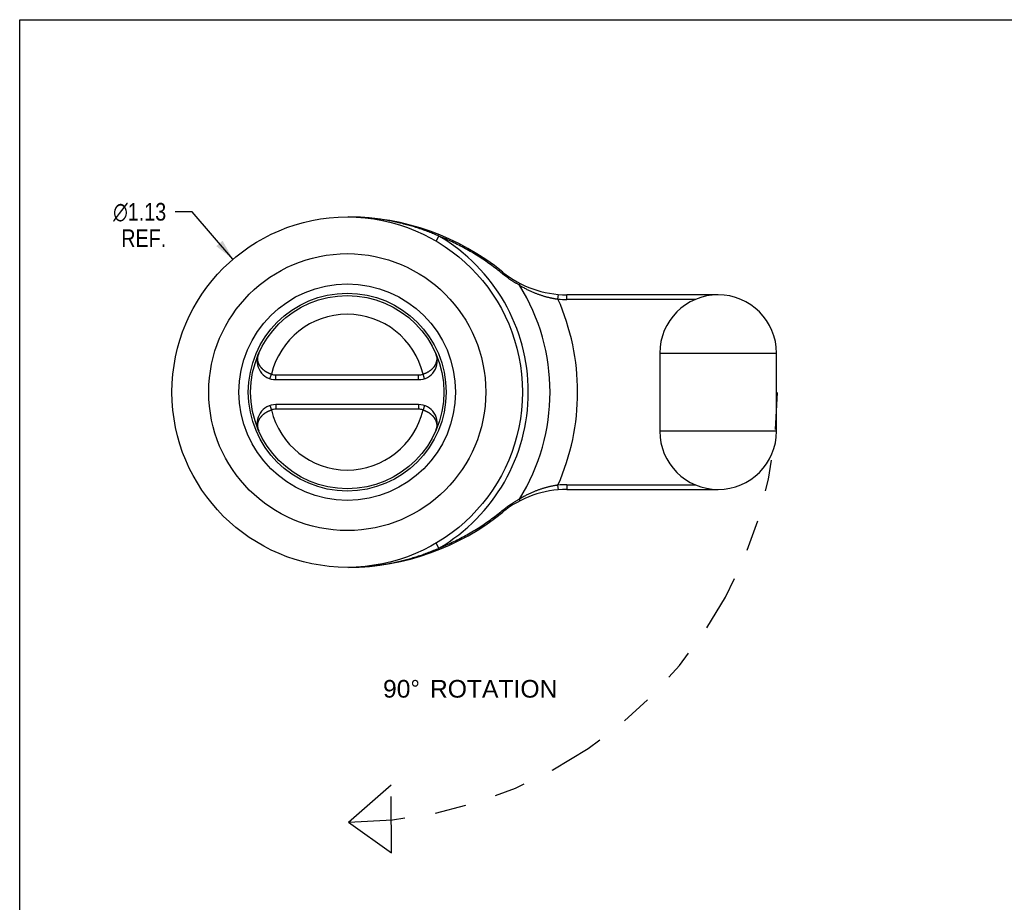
# Model space of a CAD drawing. Header units: inches. Extents: x 0 to 7.33, y 0 to 5.67.
# Tile 2 of 10: x 0 to 3.16, y 2.83 to 5.67. Entities that reach past the tile are written whole.
import ezdxf

# ---------------------------------------------------------------- set-up
doc = ezdxf.new("R2010")
doc.units = ezdxf.units.IN
doc.header["$LTSCALE"] = 0.403333
doc.header["$MEASUREMENT"] = 0
doc.linetypes.add('PHANTOM', pattern=[0.8, 0.45, -0.05, 0.1, -0.05, 0.1, -0.05])
doc.layers.get('0').update_dxf_attribs({"linetype": 'CONTINUOUS'})
doc.layers.add('DIMENSIONS', color=7, linetype='CONTINUOUS')
doc.styles.get("Standard").update_dxf_attribs({"font": 'arial.ttf'})
doc.styles.add('TEXTSTYLE_1', font='gdt', dxfattribs={"width": 0.8})
doc.dimstyles.new('DIMSTYLE_3', dxfattribs={"dimtxt": 0.056667, "dimasz": 0.066667, "dimexe": 0.09, "dimexo": 0.07, "dimgap": 0.09, "dimtad": 0, "dimtih": 1, "dimtoh": 1, "dimzin": 4, "dimdsep": 46, "dimtxsty": 'Standard', "dimblk": '_FILLED', "dimblk1": '_FILLED', "dimblk2": '_FILLED', "dimcen": 0.09, "dimazin": 1, "dimtfac": 1, "dimtdec": 3, "dimtofl": 0, "dimtmove": 0, "dimatfit": 1, "dimldrblk": '_FILLED', "dimfxl": 0, "dimtolj": 1, "dimtzin": 4, "dimarcsym": 0})

# ---------------------------------------------------------------- blocks, each defined once
blk = doc.blocks.new('_FILLED')
at = {"color": 0, "linetype": 'ByBlock'}
blk.add_solid([(0, 0), (-1, 0.2), (-1, -0.2)], dxfattribs=at)
blk = doc.blocks.new('*D8')
at = {"layer": 'DIMENSIONS', "color": 2, "linetype": 'Continuous'}
for p, q in [((0.5536, 5.0501), (0.4986, 5.0501)), ((0.6846, 4.8977), (0.5536, 5.0501))]:
    blk.add_line(p, q, dxfattribs=at)
at = {"layer": 'DIMENSIONS', "color": 2, "linetype": 'Continuous', "xscale": 0.0666666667, "yscale": 0.0666666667, "zscale": 0.0666666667, "rotation": 310.6851911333}
blk.add_blockref('_FILLED', (0.6846, 4.8977), dxfattribs=at)
at = {"layer": 'DIMENSIONS', "color": 2, "linetype": 'Continuous', "insert": (0.4702, 5.0784), "char_height": 0.056667, "width": 0.229546, "attachment_point": 3, "line_spacing_factor": 0.9, "style": 'TEXTSTYLE_1'}
blk.add_mtext('{\\fgdt;n}\\fArial;1.13\\PREF.', dxfattribs=at)

msp = doc.modelspace()

# ---------------------------------------------------------------- linework, layer by layer
at = {"color": 7, "linetype": 'Continuous'}
for p, q in [((0, 0), (0, 5.6667)), ((0, 5.6667), (7.3333, 5.6667)), ((1.3363, 4.9561), (1.3456, 4.972)), ((1.7275, 4.7698), (1.7288, 4.7847)), ((1.7558, 4.7686), (1.7558, 4.7836)), ((2.2417, 4.7836), (1.7558, 4.7836)), ((2.1682, 4.7686), (1.7558, 4.7686)), ((2.0542, 4.5961), (2.4292, 4.5961)), ((2.0542, 4.5961), (2.0542, 4.3461)), ((2.4292, 4.3461), (2.4292, 4.5961)), ((0.8032, 4.5142), (0.8079, 4.5284)), ((0.8221, 4.5111), (0.8221, 4.5261)), ((0.8221, 4.5261), (1.2804, 4.5261)), ((1.2804, 4.5111), (1.2804, 4.5261)), ((1.2994, 4.5142), (1.2946, 4.5284)), ((0.8221, 4.5111), (1.2804, 4.5111)), ((0.8032, 4.428), (0.8079, 4.4138)), ((0.8221, 4.4311), (0.8221, 4.4161)), ((1.2804, 4.4311), (0.8221, 4.4311)), ((1.2804, 4.4311), (1.2804, 4.4161)), ((1.2994, 4.428), (1.2946, 4.4138)), ((1.2804, 4.4161), (0.8221, 4.4161)), ((2.4292, 4.3461), (2.0542, 4.3461)), ((1.7288, 4.1575), (1.7275, 4.1724)), ((1.7558, 4.1736), (2.1682, 4.1736)), ((1.7558, 4.1736), (1.7558, 4.1586)), ((1.7558, 4.1586), (2.2417, 4.1586)), ((1.3456, 3.9703), (1.3363, 3.9862))]:
    msp.add_line(p, q, dxfattribs=at)
for points in [[(1.3456, 4.972), (1.3416, 4.9737), (1.3376, 4.9754), (1.3335, 4.9771), (1.3295, 4.9788), (1.3254, 4.9805), (1.3213, 4.9821), (1.3172, 4.9837), (1.3131, 4.9853), (1.309, 4.9869), (1.3049, 4.9884), (1.3007, 4.9899), (1.2966, 4.9914), (1.2924, 4.9929), (1.2882, 4.9943), (1.284, 4.9957), (1.2798, 4.9971), (1.2756, 4.9985), (1.2714, 4.9998), (1.2671, 5.0012), (1.2629, 5.0024), (1.2586, 5.0037), (1.2543, 5.005), (1.25, 5.0062), (1.2457, 5.0074), (1.2414, 5.0086), (1.2371, 5.0097), (1.2328, 5.0108), (1.2284, 5.0119), (1.2241, 5.013), (1.2197, 5.014), (1.2153, 5.015), (1.211, 5.016), (1.2066, 5.017), (1.2022, 5.0179), (1.1977, 5.0189), (1.1933, 5.0197), (1.1889, 5.0206), (1.1844, 5.0214), (1.18, 5.0222), (1.1755, 5.023), (1.171, 5.0238), (1.1665, 5.0245), (1.162, 5.0252), (1.1575, 5.0259), (1.153, 5.0265), (1.1485, 5.0272), (1.1439, 5.0277), (1.1394, 5.0283), (1.1348, 5.0288), (1.1303, 5.0294), (1.1257, 5.0298), (1.1211, 5.0303), (1.1165, 5.0307), (1.1119, 5.0311), (1.1073, 5.0315), (1.1027, 5.0318), (1.098, 5.0321), (1.0934, 5.0324), (1.0888, 5.0327), (1.0841, 5.0329)], [(1.549, 4.8514), (1.5443, 4.8553), (1.5396, 4.859), (1.5349, 4.8628), (1.5301, 4.8664), (1.5253, 4.8701), (1.5205, 4.8737), (1.5157, 4.8772), (1.5109, 4.8807), (1.506, 4.8842), (1.5011, 4.8877), (1.4962, 4.8911), (1.4913, 4.8944), (1.4863, 4.8978), (1.4813, 4.901), (1.4763, 4.9043), (1.4713, 4.9075), (1.4663, 4.9106), (1.4612, 4.9138), (1.4561, 4.9168), (1.451, 4.9199), (1.4459, 4.9229), (1.4408, 4.9258), (1.4356, 4.9288), (1.4305, 4.9316), (1.4253, 4.9345), (1.4201, 4.9372), (1.4149, 4.94), (1.4096, 4.9427), (1.4044, 4.9454), (1.3991, 4.948), (1.3938, 4.9506), (1.3885, 4.9531), (1.3832, 4.9556), (1.3779, 4.9581), (1.3725, 4.9605), (1.3672, 4.9629), (1.3618, 4.9652), (1.3564, 4.9675), (1.351, 4.9698), (1.3456, 4.972)], [(1.549, 4.8514), (1.5492, 4.8516), (1.5493, 4.8518), (1.5494, 4.852), (1.5494, 4.8522), (1.5495, 4.8524), (1.5496, 4.8526), (1.5497, 4.8528), (1.5498, 4.853), (1.5499, 4.8532), (1.5499, 4.8534), (1.55, 4.8536), (1.55, 4.8537), (1.5501, 4.8539), (1.5502, 4.8541), (1.5502, 4.8542), (1.5502, 4.8544), (1.5503, 4.8545), (1.5503, 4.8547), (1.5504, 4.8548), (1.5504, 4.855), (1.5504, 4.8551), (1.5504, 4.8552), (1.5504, 4.8553), (1.5504, 4.8555), (1.5504, 4.8556), (1.5504, 4.8557), (1.5504, 4.8558), (1.5504, 4.8559), (1.5504, 4.856), (1.5504, 4.8561), (1.5504, 4.8562), (1.5503, 4.8562), (1.5503, 4.8563), (1.5503, 4.8564), (1.5502, 4.8565), (1.5502, 4.8565), (1.5501, 4.8566), (1.5501, 4.8566)], [(1.6043, 4.8143), (1.6025, 4.8153), (1.6007, 4.8163), (1.599, 4.8173), (1.5972, 4.8183), (1.5954, 4.8193), (1.5937, 4.8203), (1.592, 4.8213), (1.5902, 4.8224), (1.5885, 4.8234), (1.5868, 4.8244), (1.5851, 4.8255), (1.5834, 4.8266), (1.5818, 4.8276), (1.5801, 4.8287), (1.5785, 4.8298), (1.5768, 4.8309), (1.5752, 4.8319), (1.5736, 4.833), (1.572, 4.8341), (1.5704, 4.8353), (1.5688, 4.8364), (1.5672, 4.8375), (1.5657, 4.8386), (1.5641, 4.8397), (1.5626, 4.8409), (1.561, 4.842), (1.5595, 4.8432), (1.558, 4.8443), (1.5565, 4.8455), (1.555, 4.8467), (1.5535, 4.8478), (1.552, 4.849), (1.5505, 4.8502), (1.549, 4.8514)], [(1.6024, 4.8219), (1.6025, 4.8219), (1.6026, 4.8218), (1.6027, 4.8217), (1.6029, 4.8216), (1.603, 4.8215), (1.6031, 4.8214), (1.6032, 4.8213), (1.6033, 4.8212), (1.6034, 4.8211), (1.6035, 4.821), (1.6035, 4.8209), (1.6036, 4.8207), (1.6037, 4.8206), (1.6038, 4.8205), (1.6039, 4.8203), (1.6039, 4.8202), (1.604, 4.82), (1.6041, 4.8199), (1.6041, 4.8197), (1.6042, 4.8195), (1.6042, 4.8194), (1.6043, 4.8192), (1.6043, 4.819), (1.6044, 4.8188), (1.6044, 4.8186), (1.6044, 4.8184), (1.6045, 4.8182), (1.6045, 4.818), (1.6045, 4.8178), (1.6045, 4.8176), (1.6045, 4.8174), (1.6046, 4.8172), (1.6046, 4.8169), (1.6046, 4.8167), (1.6046, 4.8165), (1.6045, 4.8162), (1.6045, 4.816), (1.6045, 4.8158), (1.6045, 4.8155), (1.6045, 4.8153), (1.6045, 4.815), (1.6044, 4.8148), (1.6044, 4.8145), (1.6043, 4.8143)], [(1.6043, 4.8143), (1.6071, 4.8126), (1.6099, 4.811), (1.6126, 4.8094), (1.6153, 4.8079), (1.6179, 4.8065), (1.6206, 4.805), (1.6231, 4.8037), (1.6257, 4.8023), (1.6282, 4.801), (1.6307, 4.7998), (1.6332, 4.7986), (1.6356, 4.7974), (1.6381, 4.7963), (1.6404, 4.7952), (1.6428, 4.7941), (1.6452, 4.7931), (1.6475, 4.7921), (1.6498, 4.7911), (1.652, 4.7902), (1.6543, 4.7892), (1.6565, 4.7884), (1.6587, 4.7875), (1.6609, 4.7867), (1.6631, 4.7859), (1.6652, 4.7851), (1.6674, 4.7843), (1.6695, 4.7836), (1.6716, 4.7829), (1.6737, 4.7822), (1.6757, 4.7815), (1.6778, 4.7809), (1.6798, 4.7802), (1.6818, 4.7796), (1.6838, 4.779), (1.6858, 4.7785), (1.6877, 4.7779), (1.6897, 4.7774), (1.6916, 4.7769), (1.6935, 4.7764), (1.6954, 4.7759), (1.6973, 4.7754), (1.6992, 4.775), (1.7011, 4.7746), (1.7029, 4.7741), (1.7048, 4.7737), (1.7066, 4.7734), (1.7084, 4.773), (1.7102, 4.7726), (1.712, 4.7723), (1.7138, 4.772), (1.7155, 4.7716), (1.7173, 4.7713), (1.719, 4.771), (1.7207, 4.7708), (1.7224, 4.7705), (1.7242, 4.7703), (1.7258, 4.77), (1.7275, 4.7698)], [(0.8079, 4.5284), (0.8073, 4.5286), (0.8066, 4.5288), (0.8059, 4.5291), (0.8053, 4.5293), (0.8046, 4.5295), (0.8039, 4.5298), (0.8033, 4.53), (0.8026, 4.5303), (0.802, 4.5305), (0.8013, 4.5308), (0.8007, 4.5311), (0.8, 4.5313), (0.7994, 4.5316), (0.7987, 4.5319), (0.7981, 4.5322), (0.7974, 4.5325), (0.7968, 4.5328), (0.7962, 4.5331), (0.7955, 4.5334), (0.7949, 4.5338), (0.7943, 4.5341), (0.7937, 4.5344), (0.7931, 4.5348), (0.7924, 4.5351), (0.7918, 4.5355), (0.7912, 4.5359), (0.7906, 4.5362), (0.79, 4.5366), (0.7894, 4.537), (0.7888, 4.5374), (0.7882, 4.5378), (0.7876, 4.5382), (0.7871, 4.5386), (0.7865, 4.539), (0.7859, 4.5395), (0.7853, 4.5399), (0.7848, 4.5403), (0.7842, 4.5408), (0.7836, 4.5412), (0.7831, 4.5417), (0.7825, 4.5421), (0.782, 4.5426), (0.7814, 4.5431), (0.7809, 4.5436), (0.7804, 4.5441), (0.7799, 4.5446), (0.7793, 4.5451), (0.7788, 4.5456), (0.7783, 4.5461), (0.7778, 4.5466), (0.7773, 4.5472), (0.7768, 4.5477), (0.7763, 4.5483), (0.7759, 4.5488), (0.7754, 4.5494), (0.7749, 4.5499), (0.7745, 4.5505), (0.774, 4.5511), (0.7736, 4.5517), (0.7732, 4.5523), (0.7727, 4.5529), (0.7723, 4.5535), (0.7719, 4.5541), (0.7715, 4.5547), (0.7711, 4.5553), (0.7707, 4.5559), (0.7703, 4.5566), (0.77, 4.5572), (0.7696, 4.5578), (0.7693, 4.5585), (0.7689, 4.5592), (0.7686, 4.5598), (0.7683, 4.5605), (0.768, 4.5611), (0.7677, 4.5618), (0.7674, 4.5625), (0.7671, 4.5632), (0.7668, 4.5639), (0.7666, 4.5645), (0.7663, 4.5652), (0.7661, 4.5659), (0.7659, 4.5666), (0.7657, 4.5673), (0.7655, 4.568), (0.7653, 4.5688), (0.7651, 4.5695), (0.7649, 4.5702), (0.7648, 4.5709), (0.7646, 4.5716), (0.7645, 4.5723), (0.7644, 4.5731), (0.7643, 4.5738), (0.7642, 4.5745), (0.7641, 4.5752), (0.764, 4.576), (0.764, 4.5767), (0.764, 4.5774), (0.7639, 4.5781), (0.7639, 4.5789), (0.7639, 4.5796), (0.7639, 4.5803), (0.7639, 4.5811), (0.764, 4.5818), (0.764, 4.5825), (0.7641, 4.5832), (0.7642, 4.584), (0.7643, 4.5847), (0.7644, 4.5854), (0.7645, 4.5861), (0.7646, 4.5868), (0.7647, 4.5875), (0.7649, 4.5882), (0.7651, 4.5889), (0.7652, 4.5896), (0.7654, 4.5903), (0.7656, 4.591), (0.7659, 4.5917), (0.7661, 4.5924), (0.7663, 4.5931), (0.7666, 4.5938), (0.7669, 4.5944), (0.7672, 4.5951)], [(1.3354, 4.5951), (1.3357, 4.5945), (1.3359, 4.5938), (1.3362, 4.5931), (1.3364, 4.5924), (1.3367, 4.5918), (1.3369, 4.5911), (1.3371, 4.5904), (1.3373, 4.5897), (1.3375, 4.589), (1.3376, 4.5883), (1.3378, 4.5876), (1.3379, 4.5869), (1.3381, 4.5862), (1.3382, 4.5855), (1.3383, 4.5848), (1.3384, 4.5841), (1.3384, 4.5834), (1.3385, 4.5827), (1.3386, 4.582), (1.3386, 4.5813), (1.3386, 4.5805), (1.3386, 4.5798), (1.3386, 4.5791), (1.3386, 4.5784), (1.3386, 4.5777), (1.3386, 4.5769), (1.3385, 4.5762), (1.3385, 4.5755), (1.3384, 4.5748), (1.3383, 4.5741), (1.3382, 4.5734), (1.3381, 4.5727), (1.338, 4.572), (1.3378, 4.5712), (1.3377, 4.5705), (1.3375, 4.5698), (1.3374, 4.5691), (1.3372, 4.5684), (1.337, 4.5677), (1.3368, 4.567), (1.3366, 4.5664), (1.3364, 4.5657), (1.3361, 4.565), (1.3359, 4.5643), (1.3356, 4.5636), (1.3354, 4.563), (1.3351, 4.5623), (1.3348, 4.5616), (1.3345, 4.561), (1.3342, 4.5603), (1.3339, 4.5597), (1.3335, 4.559), (1.3332, 4.5584), (1.3329, 4.5577), (1.3325, 4.5571), (1.3322, 4.5565), (1.3318, 4.5559), (1.3314, 4.5552), (1.331, 4.5546), (1.3306, 4.554), (1.3302, 4.5534), (1.3298, 4.5528), (1.3294, 4.5523), (1.329, 4.5517), (1.3285, 4.5511), (1.3281, 4.5505), (1.3276, 4.55), (1.3272, 4.5494), (1.3267, 4.5489), (1.3263, 4.5483), (1.3258, 4.5478), (1.3253, 4.5473), (1.3248, 4.5467), (1.3243, 4.5462), (1.3238, 4.5457), (1.3233, 4.5452), (1.3228, 4.5447), (1.3223, 4.5442), (1.3218, 4.5437), (1.3213, 4.5433), (1.3207, 4.5428), (1.3202, 4.5423), (1.3197, 4.5419), (1.3191, 4.5414), (1.3186, 4.541), (1.318, 4.5405), (1.3175, 4.5401), (1.3169, 4.5397), (1.3163, 4.5392), (1.3158, 4.5388), (1.3152, 4.5384), (1.3146, 4.538), (1.3141, 4.5376), (1.3135, 4.5372), (1.3129, 4.5368), (1.3123, 4.5365), (1.3117, 4.5361), (1.3111, 4.5357), (1.3105, 4.5354), (1.3099, 4.535), (1.3093, 4.5347), (1.3087, 4.5343), (1.3081, 4.534), (1.3075, 4.5337), (1.3068, 4.5334), (1.3062, 4.5331), (1.3056, 4.5327), (1.305, 4.5324), (1.3043, 4.5321), (1.3037, 4.5319), (1.3031, 4.5316), (1.3024, 4.5313), (1.3018, 4.531), (1.3012, 4.5308), (1.3005, 4.5305), (1.2999, 4.5302), (1.2992, 4.53), (1.2986, 4.5297), (1.2979, 4.5295), (1.2973, 4.5293), (1.2966, 4.5291), (1.2959, 4.5288), (1.2953, 4.5286), (1.2946, 4.5284)], [(0.7672, 4.3471), (0.7669, 4.3478), (0.7666, 4.3484), (0.7664, 4.3491), (0.7661, 4.3498), (0.7659, 4.3504), (0.7657, 4.3511), (0.7655, 4.3518), (0.7653, 4.3525), (0.7651, 4.3532), (0.7649, 4.3539), (0.7648, 4.3546), (0.7646, 4.3553), (0.7645, 4.356), (0.7644, 4.3567), (0.7643, 4.3574), (0.7642, 4.3581), (0.7641, 4.3588), (0.764, 4.3595), (0.764, 4.3603), (0.7639, 4.361), (0.7639, 4.3617), (0.7639, 4.3624), (0.7639, 4.3631), (0.7639, 4.3638), (0.7639, 4.3646), (0.764, 4.3653), (0.764, 4.366), (0.7641, 4.3667), (0.7642, 4.3674), (0.7642, 4.3681), (0.7643, 4.3688), (0.7645, 4.3696), (0.7646, 4.3703), (0.7647, 4.371), (0.7649, 4.3717), (0.765, 4.3724), (0.7652, 4.3731), (0.7654, 4.3738), (0.7655, 4.3745), (0.7658, 4.3752), (0.766, 4.3759), (0.7662, 4.3765), (0.7664, 4.3772), (0.7667, 4.3779), (0.7669, 4.3786), (0.7672, 4.3793), (0.7675, 4.3799), (0.7678, 4.3806), (0.768, 4.3813), (0.7684, 4.3819), (0.7687, 4.3826), (0.769, 4.3832), (0.7693, 4.3838), (0.7697, 4.3845), (0.77, 4.3851), (0.7704, 4.3857), (0.7708, 4.3864), (0.7711, 4.387), (0.7715, 4.3876), (0.7719, 4.3882), (0.7723, 4.3888), (0.7727, 4.3894), (0.7732, 4.39), (0.7736, 4.3905), (0.774, 4.3911), (0.7745, 4.3917), (0.7749, 4.3922), (0.7754, 4.3928), (0.7758, 4.3934), (0.7763, 4.3939), (0.7768, 4.3944), (0.7772, 4.395), (0.7777, 4.3955), (0.7782, 4.396), (0.7787, 4.3965), (0.7792, 4.397), (0.7797, 4.3975), (0.7802, 4.398), (0.7807, 4.3985), (0.7813, 4.399), (0.7818, 4.3994), (0.7823, 4.3999), (0.7829, 4.4004), (0.7834, 4.4008), (0.784, 4.4013), (0.7845, 4.4017), (0.7851, 4.4021), (0.7856, 4.4026), (0.7862, 4.403), (0.7868, 4.4034), (0.7873, 4.4038), (0.7879, 4.4042), (0.7885, 4.4046), (0.7891, 4.405), (0.7897, 4.4054), (0.7903, 4.4058), (0.7908, 4.4061), (0.7914, 4.4065), (0.792, 4.4068), (0.7926, 4.4072), (0.7933, 4.4075), (0.7939, 4.4079), (0.7945, 4.4082), (0.7951, 4.4085), (0.7957, 4.4089), (0.7963, 4.4092), (0.797, 4.4095), (0.7976, 4.4098), (0.7982, 4.4101), (0.7988, 4.4104), (0.7995, 4.4107), (0.8001, 4.4109), (0.8007, 4.4112), (0.8014, 4.4115), (0.802, 4.4117), (0.8027, 4.412), (0.8033, 4.4122), (0.804, 4.4125), (0.8046, 4.4127), (0.8053, 4.4129), (0.8059, 4.4132), (0.8066, 4.4134), (0.8073, 4.4136), (0.8079, 4.4138)], [(1.2946, 4.4138), (1.2953, 4.4136), (1.296, 4.4134), (1.2966, 4.4132), (1.2973, 4.4129), (1.298, 4.4127), (1.2986, 4.4125), (1.2993, 4.4122), (1.2999, 4.412), (1.3006, 4.4117), (1.3012, 4.4114), (1.3019, 4.4112), (1.3025, 4.4109), (1.3032, 4.4106), (1.3038, 4.4103), (1.3045, 4.41), (1.3051, 4.4097), (1.3057, 4.4094), (1.3064, 4.4091), (1.307, 4.4088), (1.3076, 4.4084), (1.3082, 4.4081), (1.3089, 4.4078), (1.3095, 4.4074), (1.3101, 4.4071), (1.3107, 4.4067), (1.3113, 4.4064), (1.3119, 4.406), (1.3125, 4.4056), (1.3131, 4.4052), (1.3137, 4.4048), (1.3143, 4.4044), (1.3149, 4.404), (1.3155, 4.4036), (1.3161, 4.4032), (1.3166, 4.4028), (1.3172, 4.4023), (1.3178, 4.4019), (1.3184, 4.4014), (1.3189, 4.401), (1.3195, 4.4005), (1.32, 4.4001), (1.3206, 4.3996), (1.3211, 4.3991), (1.3216, 4.3986), (1.3222, 4.3981), (1.3227, 4.3976), (1.3232, 4.3971), (1.3237, 4.3966), (1.3242, 4.3961), (1.3247, 4.3956), (1.3252, 4.3951), (1.3257, 4.3945), (1.3262, 4.394), (1.3267, 4.3934), (1.3271, 4.3929), (1.3276, 4.3923), (1.3281, 4.3917), (1.3285, 4.3911), (1.329, 4.3906), (1.3294, 4.39), (1.3298, 4.3894), (1.3302, 4.3888), (1.3306, 4.3882), (1.331, 4.3875), (1.3314, 4.3869), (1.3318, 4.3863), (1.3322, 4.3857), (1.3326, 4.385), (1.3329, 4.3844), (1.3333, 4.3837), (1.3336, 4.3831), (1.3339, 4.3824), (1.3343, 4.3817), (1.3346, 4.3811), (1.3349, 4.3804), (1.3352, 4.3797), (1.3354, 4.3791), (1.3357, 4.3784), (1.336, 4.3777), (1.3362, 4.377), (1.3364, 4.3763), (1.3367, 4.3756), (1.3369, 4.3749), (1.3371, 4.3742), (1.3373, 4.3735), (1.3374, 4.3728), (1.3376, 4.372), (1.3378, 4.3713), (1.3379, 4.3706), (1.338, 4.3699), (1.3382, 4.3692), (1.3383, 4.3684), (1.3384, 4.3677), (1.3384, 4.367), (1.3385, 4.3663), (1.3386, 4.3655), (1.3386, 4.3648), (1.3386, 4.3641), (1.3386, 4.3633), (1.3386, 4.3626), (1.3386, 4.3619), (1.3386, 4.3612), (1.3386, 4.3604), (1.3385, 4.3597), (1.3385, 4.359), (1.3384, 4.3583), (1.3383, 4.3575), (1.3382, 4.3568), (1.3381, 4.3561), (1.3379, 4.3554), (1.3378, 4.3547), (1.3377, 4.354), (1.3375, 4.3533), (1.3373, 4.3526), (1.3371, 4.3519), (1.3369, 4.3512), (1.3367, 4.3505), (1.3364, 4.3498), (1.3362, 4.3491), (1.3359, 4.3484), (1.3357, 4.3478), (1.3354, 4.3471)], [(1.7275, 4.1724), (1.7258, 4.1722), (1.7242, 4.172), (1.7225, 4.1717), (1.7207, 4.1715), (1.719, 4.1712), (1.7173, 4.1709), (1.7155, 4.1706), (1.7138, 4.1703), (1.712, 4.1699), (1.7102, 4.1696), (1.7084, 4.1692), (1.7066, 4.1689), (1.7048, 4.1685), (1.7029, 4.1681), (1.7011, 4.1677), (1.6992, 4.1672), (1.6973, 4.1668), (1.6954, 4.1663), (1.6935, 4.1658), (1.6916, 4.1654), (1.6897, 4.1648), (1.6877, 4.1643), (1.6858, 4.1638), (1.6838, 4.1632), (1.6818, 4.1626), (1.6798, 4.162), (1.6778, 4.1614), (1.6757, 4.1607), (1.6737, 4.1601), (1.6716, 4.1594), (1.6695, 4.1586), (1.6674, 4.1579), (1.6652, 4.1572), (1.6631, 4.1564), (1.6609, 4.1556), (1.6587, 4.1547), (1.6565, 4.1539), (1.6543, 4.153), (1.652, 4.1521), (1.6498, 4.1511), (1.6475, 4.1502), (1.6452, 4.1491), (1.6428, 4.1481), (1.6404, 4.147), (1.6381, 4.1459), (1.6356, 4.1448), (1.6332, 4.1436), (1.6307, 4.1424), (1.6282, 4.1412), (1.6257, 4.1399), (1.6231, 4.1386), (1.6206, 4.1372), (1.6179, 4.1358), (1.6153, 4.1343), (1.6126, 4.1328), (1.6099, 4.1312), (1.6071, 4.1296), (1.6043, 4.1279)], [(1.549, 4.0908), (1.5505, 4.092), (1.552, 4.0932), (1.5535, 4.0944), (1.5549, 4.0955), (1.5564, 4.0967), (1.5579, 4.0979), (1.5595, 4.099), (1.561, 4.1002), (1.5625, 4.1013), (1.5641, 4.1024), (1.5656, 4.1036), (1.5672, 4.1047), (1.5688, 4.1058), (1.5704, 4.1069), (1.572, 4.108), (1.5736, 4.1092), (1.5752, 4.1103), (1.5768, 4.1113), (1.5784, 4.1124), (1.5801, 4.1135), (1.5817, 4.1146), (1.5834, 4.1156), (1.5851, 4.1167), (1.5868, 4.1178), (1.5885, 4.1188), (1.5902, 4.1199), (1.5919, 4.1209), (1.5937, 4.1219), (1.5954, 4.1229), (1.5972, 4.124), (1.599, 4.125), (1.6007, 4.126), (1.6025, 4.127), (1.6043, 4.1279)], [(1.6043, 4.1279), (1.6044, 4.1277), (1.6044, 4.1274), (1.6045, 4.1272), (1.6045, 4.1269), (1.6045, 4.1267), (1.6045, 4.1264), (1.6045, 4.1262), (1.6045, 4.126), (1.6046, 4.1257), (1.6046, 4.1255), (1.6046, 4.1253), (1.6046, 4.1251), (1.6045, 4.1248), (1.6045, 4.1246), (1.6045, 4.1244), (1.6045, 4.1242), (1.6045, 4.124), (1.6044, 4.1238), (1.6044, 4.1236), (1.6044, 4.1234), (1.6043, 4.1232), (1.6043, 4.123), (1.6042, 4.1229), (1.6042, 4.1227), (1.6041, 4.1225), (1.6041, 4.1224), (1.604, 4.1222), (1.6039, 4.1221), (1.6039, 4.1219), (1.6038, 4.1218), (1.6037, 4.1216), (1.6036, 4.1215), (1.6035, 4.1214), (1.6035, 4.1212), (1.6034, 4.1211), (1.6033, 4.121), (1.6032, 4.1209), (1.6031, 4.1208), (1.603, 4.1207), (1.6029, 4.1206), (1.6027, 4.1205), (1.6026, 4.1204), (1.6025, 4.1204), (1.6024, 4.1203)], [(1.3456, 3.9703), (1.351, 3.9725), (1.3564, 3.9747), (1.3618, 3.977), (1.3672, 3.9793), (1.3725, 3.9817), (1.3779, 3.9841), (1.3832, 3.9866), (1.3885, 3.9891), (1.3938, 3.9916), (1.3991, 3.9942), (1.4043, 3.9968), (1.4096, 3.9995), (1.4148, 4.0022), (1.42, 4.005), (1.4252, 4.0077), (1.4304, 4.0106), (1.4356, 4.0134), (1.4407, 4.0164), (1.4459, 4.0193), (1.451, 4.0223), (1.4561, 4.0253), (1.4612, 4.0284), (1.4662, 4.0315), (1.4713, 4.0347), (1.4763, 4.0379), (1.4813, 4.0411), (1.4862, 4.0444), (1.4912, 4.0477), (1.4961, 4.0511), (1.501, 4.0545), (1.5059, 4.0579), (1.5108, 4.0614), (1.5156, 4.0649), (1.5205, 4.0685), (1.5253, 4.0721), (1.5301, 4.0758), (1.5348, 4.0795), (1.5396, 4.0832), (1.5443, 4.087), (1.549, 4.0908)], [(1.549, 4.0908), (1.5492, 4.0906), (1.5493, 4.0904), (1.5494, 4.0902), (1.5494, 4.09), (1.5495, 4.0898), (1.5496, 4.0896), (1.5497, 4.0894), (1.5498, 4.0892), (1.5499, 4.089), (1.5499, 4.0888), (1.55, 4.0887), (1.55, 4.0885), (1.5501, 4.0883), (1.5502, 4.0882), (1.5502, 4.088), (1.5502, 4.0878), (1.5503, 4.0877), (1.5503, 4.0875), (1.5504, 4.0874), (1.5504, 4.0873), (1.5504, 4.0871), (1.5504, 4.087), (1.5504, 4.0869), (1.5504, 4.0868), (1.5504, 4.0866), (1.5504, 4.0865), (1.5504, 4.0864), (1.5504, 4.0863), (1.5504, 4.0862), (1.5504, 4.0861), (1.5504, 4.0861), (1.5503, 4.086), (1.5503, 4.0859), (1.5503, 4.0858), (1.5502, 4.0858), (1.5502, 4.0857), (1.5501, 4.0856), (1.5501, 4.0856)], [(1.0841, 3.9093), (1.0888, 3.9096), (1.0934, 3.9098), (1.0981, 3.9101), (1.1027, 3.9104), (1.1073, 3.9107), (1.1119, 3.9111), (1.1165, 3.9115), (1.1211, 3.9119), (1.1257, 3.9124), (1.1302, 3.9129), (1.1348, 3.9134), (1.1394, 3.9139), (1.1439, 3.9145), (1.1484, 3.9151), (1.153, 3.9157), (1.1575, 3.9163), (1.162, 3.917), (1.1665, 3.9177), (1.171, 3.9184), (1.1755, 3.9192), (1.1799, 3.92), (1.1844, 3.9208), (1.1888, 3.9216), (1.1933, 3.9225), (1.1977, 3.9234), (1.2021, 3.9243), (1.2065, 3.9252), (1.2109, 3.9262), (1.2153, 3.9272), (1.2197, 3.9282), (1.2241, 3.9292), (1.2284, 3.9303), (1.2328, 3.9314), (1.2371, 3.9325), (1.2414, 3.9337), (1.2457, 3.9348), (1.25, 3.936), (1.2543, 3.9372), (1.2586, 3.9385), (1.2628, 3.9398), (1.2671, 3.9411), (1.2713, 3.9424), (1.2756, 3.9437), (1.2798, 3.9451), (1.284, 3.9465), (1.2882, 3.9479), (1.2924, 3.9493), (1.2965, 3.9508), (1.3007, 3.9523), (1.3048, 3.9538), (1.309, 3.9554), (1.3131, 3.9569), (1.3172, 3.9585), (1.3213, 3.9601), (1.3254, 3.9617), (1.3295, 3.9634), (1.3335, 3.9651), (1.3376, 3.9668), (1.3416, 3.9685), (1.3456, 3.9703)]]:
    msp.add_lwpolyline(points, dxfattribs=at)
for radius in [0.5625, 0.4445, 0.3475, 0.3175, 0.31]:
    msp.add_circle((1.0513, 4.4711), radius, dxfattribs=at)
for centre, radius, start, end in [((1.0513, 4.2422), 0.7914, 50.9276, 89.8182), ((1.0513, 4.4711), 0.581, 300.4444, 59.5556), ((1.7558, 5.1101), 0.3265, 230.9276, 270), ((1.0513, 4.4711), 0.6509, 328.1819, 31.8181), ((2.2417, 4.5961), 0.1875, 0, 180), ((1.0513, 4.4711), 0.7393, 336.1709, 23.8291), ((1.7558, 5.1101), 0.3415, 265.2448, 270), ((1.0513, 4.4711), 0.25, 13.251, 166.749), ((0.8221, 4.5711), 0.06, 156.4218, 270), ((1.2804, 4.5711), 0.06, 270, 23.5782), ((0.8221, 4.5711), 0.045, 251.5854, 270.0003), ((1.2804, 4.5711), 0.045, 269.9997, 288.4146), ((0.8221, 4.3711), 0.06, 90, 203.5782), ((1.2804, 4.3711), 0.06, 336.4218, 90), ((0.8221, 4.3711), 0.045, 89.9997, 108.4146), ((1.0513, 4.4711), 0.25, 193.251, 346.749), ((1.2804, 4.3711), 0.045, 71.5854, 90.0003), ((2.2417, 4.3461), 0.1875, 180, 360), ((1.7558, 3.8322), 0.3415, 90, 94.7552), ((1.7558, 3.8322), 0.3265, 90, 129.0724), ((1.0513, 4.7), 0.7914, 270.2907, 309.0724)]:
    msp.add_arc(centre, radius, start, end, dxfattribs=at)
at = {"layer": 'DIMENSIONS', "color": 4, "linetype": 'PHANTOM'}
for p, q in [((1.0553, 3.0904), (1.1922, 3.2103)), ((1.1932, 2.9917), (1.1922, 3.2103)), ((1.0553, 3.0904), (1.1932, 2.9917))]:
    msp.add_line(p, q, dxfattribs=at)
msp.add_arc((1.0513, 4.4711), 1.3807, 270.1684, 359.9351, dxfattribs=at)

# ---------------------------------------------------------------- texts
at = {"layer": 'DIMENSIONS', "color": 2, "linetype": 'Continuous', "insert": (1.1661, 3.5471), "char_height": 0.056667, "width": 0.565438, "attachment_point": 1, "line_spacing_factor": 0.9}
msp.add_mtext('90\\fgdt;{\\fgdt;~}\\fArial;{\\ftxt.shx;\\W0.166667;\\H0.056667; } ROTATION', dxfattribs=at)

# ---------------------------------------------------------------- dimensions: what is measured, and where the dimension line sits
at = {"layer": 'DIMENSIONS', "color": 2, "linetype": 'Continuous'}
dim = msp.add_diameter_dim_2p(p1=(0.68458, 4.89766), p2=(1.41797, 4.04457), text='%%c<>\\PREF.', dimstyle='DIMSTYLE_3', override={"dimpost": '<>'}, dxfattribs=at)
dim.commit()
dim.dimension.update_dxf_attribs({"geometry": '*D8', "text_midpoint": (0.35546, 5.00755), "dimtype": 163})

doc.saveas('drawing.dxf')
